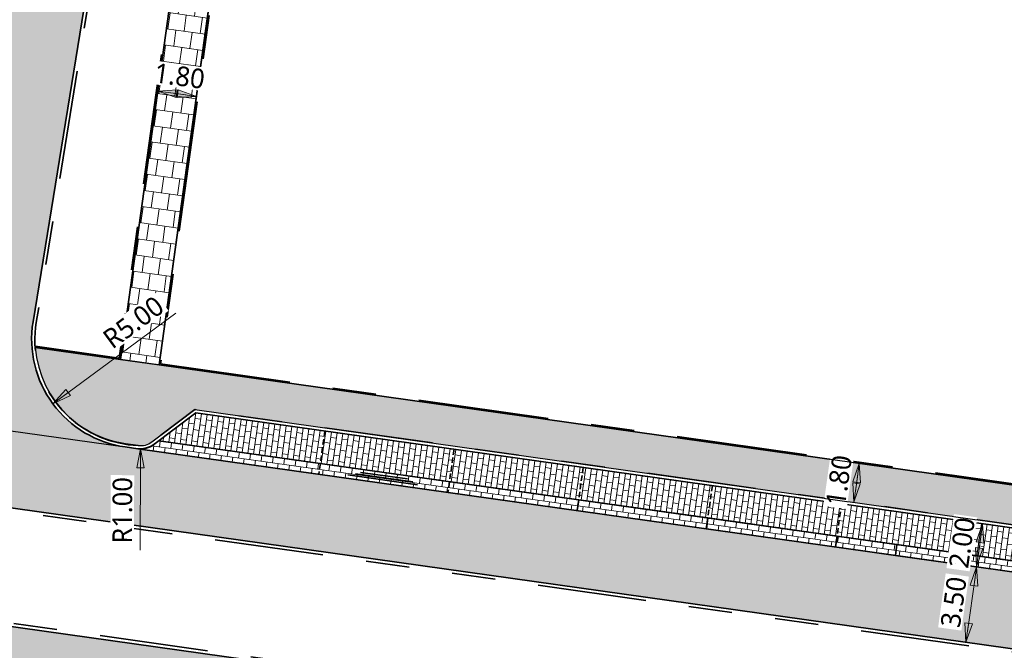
# Model space of a CAD drawing. Header units: metres. Extents: x 253823 to 255319, y 593130 to 593771.
# Tile 23 of 37: x 254003 to 254049, y 593408 to 593437. Entities that reach past the tile are written whole.
import ezdxf

# ---------------------------------------------------------------- set-up
doc = ezdxf.new("R2010")
doc.units = ezdxf.units.M
for name, pattern in [('DASHED2', [0.375, 0.25, -0.125]), ('VH-OPSLUITBAND_60X200', [12, 6, -2, 2, -2]), ('VH-TROTTOIRBAND_130-150', [15, 5, -2, 2, -2, 2, -2])]:
    doc.linetypes.add(name, pattern=pattern)
doc.layers.add('HULPLIJN ARCERING', color=6, linetype='Continuous', plot=False)
for name, color, linetype, lineweight in [('N-WE-VH-GOOT_BSS-G', 170, 'Continuous', 35), ('N-WE-VH-KANTOPSLUITING_OPSLUITBAND_60X200-G', 150, 'VH-OPSLUITBAND_60X200', 35), ('N-WE-VH-KANTOPSLUITING_TROTTOIRBAND_130 150-G', 210, 'VH-TROTTOIRBAND_130-150', 35), ('N-WE-VH-KANTVERHARDING-G', 2, 'Continuous', 35), ('N-WE-VH-VERHARDING_BETONSTRAATSTEEN-HALFSTEENS-HEIDEPAARS-A', 252, 'Continuous', 18), ('N-WE-VH-VERHARDING_BETONSTRAATSTEEN-MOLGOOT-HEIDEPAARS-A', 252, 'Continuous', 18), ('N-WE-VH-VERHARDING_TEGEL-45MM DIK-A', 252, 'Continuous', 18), ('N-WE-VW-SCHEIDINGSLIJN_PARKEERVAK-G', 7, 'DASHED2', 35), ('N01-WE-VH-VERHARDING_BETONSTRAATSTEEN-TILROOD-KEPER-A', 252, 'Continuous', 18), ('X-XX-AL-M', 7, 'Continuous', 18)]:
    doc.layers.add(name, color=color, linetype=linetype, lineweight=lineweight)
doc.styles.add('Roelofs', font='segoeui.ttf', dxfattribs={"height": 1.8})
doc.dimstyles.new('Roelofs Standaard', dxfattribs={"dimtxt": 1.8, "dimasz": 1, "dimexe": 2, "dimexo": 2, "dimgap": 0.7, "dimtad": 1, "dimlfac": -1, "dimzin": 0, "dimdsep": 46, "dimtxsty": 'Roelofs', "dimblk": 'Pijl', "dimcen": 0, "dimdle": 2, "dimclrd": 256, "dimclre": 253, "dimclrt": 256, "dimazin": 0, "dimtfac": 1, "dimtofl": 0, "dimtmove": 0, "dimatfit": 3, "dimldrblk": 'Pijl', "dimfxl": 1, "dimtolj": 1, "dimtzin": 0, "dimlwd": 18, "dimlwe": 18, "dimarcsym": 0})
pattern_1 = [(351.993961, (0, 0), (0.2965018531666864, 0.223381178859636), [0.2625, -0.2625]), (81.99396100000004, (0, 0), (-0.2599415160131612, 0.0365603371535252), [])]
pattern_2 = [(261.9900000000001, (254021.6392978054, 593402.8212154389), (0.223360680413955, -0.2965172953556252), [0.2625, -0.2625]), (351.9900000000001, (254021.6392978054, 593402.8212154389), (0.03657830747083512, 0.2599389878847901), [])]
pattern_3 = [(306.99, (0, 0), (0.3676092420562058, -0.05172953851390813), [0.7875, -0.2625]), (216.9900000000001, (0.4193387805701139, 0.3158797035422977), (0.3676092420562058, -0.05172953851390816), [0.7874999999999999, -0.2625])]

# ---------------------------------------------------------------- blocks, each defined once
blk = doc.blocks.new('Pijl')
h = blk.add_hatch(color=256)
h.paths.add_polyline_path([(2.220446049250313e-16, 0), (-1.75, 0.352142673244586), (-1.749922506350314, 1.310063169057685e-14)])
h.paths.add_polyline_path([(-1.749922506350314, 1.310063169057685e-14), (-1.749845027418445, -0.3520757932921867), (0, 0)])
for p, q in [((-1.901878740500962, 1.4210854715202e-14), (0, 0)), ((0, 0), (-1.75, 0.352142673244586)), ((-1.75, 0.352142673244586), (-1.749845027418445, -0.3520757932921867)), ((0, 0), (-1.749845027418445, -0.3520757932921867))]:
    blk.add_line(p, q)
blk = doc.blocks.new('*D175')
at = {"layer": 'X-XX-AL-M', "lineweight": 18, "transparency": 16777216}
blk.add_line((254041.8159397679, 593416.4926728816), (254041.7047187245, 593415.7004418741), dxfattribs=at)
at = {"layer": 'X-XX-AL-M', "lineweight": 18, "transparency": 16777216, "xscale": 0.5, "yscale": 0.5, "zscale": 0.5}
for p, rotation in [((254041.8854529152, 593416.9878172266), 82.00849396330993), ((254041.6352055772, 593415.2052975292), 262.00849396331)]:
    blk.add_blockref('Pijl', p, dxfattribs=dict(at, rotation=rotation))
at = {"layer": 'X-XX-AL-M', "transparency": 16777216, "insert": (254040.9503849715, 593416.210265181), "char_height": 0.9, "attachment_point": 5, "rotation": 82.00849396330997, "style": 'Roelofs', "bg_fill": 3, "box_fill_scale": 1.1, "bg_fill_color": 256, "bg_fill_true_color": 13158600, "bg_fill_transparency": 0}
blk.add_mtext('\\A1;1.80', dxfattribs=at)
at = {"layer": 'Defpoints', "color": 0, "transparency": 16777216}
for p in [(254041.8854529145, 593416.9878172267), (254041.6352055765, 593415.2052975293), (254041.6352055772, 593415.2052975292)]:
    blk.add_point(p, dxfattribs=at)
blk = doc.blocks.new('*D176')
at = {"layer": 'Defpoints', "color": 0, "transparency": 16777216}
for p in [(254044.5851133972, 593414.6389323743), (254044.3070607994, 593412.6583549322)]:
    blk.add_point(p, dxfattribs=at)
at = {"layer": 'X-XX-AL-M', "color": 253, "lineweight": 18, "transparency": 16777216}
for p, q in [((254045.5754020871, 593414.4999060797), (254048.5462650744, 593414.0828276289)), ((254045.2973494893, 593412.5193286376), (254048.2682124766, 593412.1022501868))]:
    blk.add_line(p, q, dxfattribs=at)
at = {"layer": 'X-XX-AL-M', "lineweight": 18, "transparency": 16777216}
blk.add_line((254047.4864632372, 593413.7267095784), (254047.3474369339, 593412.7364208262), dxfattribs=at)
at = {"layer": 'X-XX-AL-M', "lineweight": 18, "transparency": 16777216, "xscale": 0.5, "yscale": 0.5, "zscale": 0.5}
for p, rotation in [((254047.5559763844, 593414.2218539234), 82.00849396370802), ((254047.2779237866, 593412.2412764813), 262.008493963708)]:
    blk.add_blockref('Pijl', p, dxfattribs=dict(at, rotation=rotation))
at = {"layer": 'X-XX-AL-M', "transparency": 16777216, "insert": (254046.6094918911, 593413.3449239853), "char_height": 0.9, "attachment_point": 5, "rotation": 82.00849396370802, "style": 'Roelofs', "bg_fill": 3, "box_fill_scale": 1.1, "bg_fill_color": 256, "bg_fill_true_color": 13158600, "bg_fill_transparency": 0}
blk.add_mtext('\\A1;2.00', dxfattribs=at)
at = {"layer": 'Defpoints', "color": 0, "transparency": 16777216}
blk.add_point((254047.2779237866, 593412.2412764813), dxfattribs=at)
blk = doc.blocks.new('*D177')
at = {"layer": 'Defpoints', "color": 0, "transparency": 16777216}
for p in [(254047.2778225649, 593412.2405330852), (254046.7911937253, 593408.7745277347), (254046.7912057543, 593408.7745260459)]:
    blk.add_point(p, dxfattribs=at)
at = {"layer": 'X-XX-AL-M', "color": 253, "lineweight": 18, "transparency": 16777216}
for p, q in [((254046.2875348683, 593412.3795664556), (254046.2875228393, 593412.3795681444)), ((254045.8009180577, 593408.9135594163), (254045.8009060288, 593408.9135611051))]:
    blk.add_line(p, q, dxfattribs=at)
at = {"layer": 'X-XX-AL-M', "lineweight": 18, "transparency": 16777216}
blk.add_line((254047.2082938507, 593411.7453909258), (254046.8607104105, 593409.269671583), dxfattribs=at)
at = {"layer": 'X-XX-AL-M', "lineweight": 18, "transparency": 16777216, "xscale": 0.5, "yscale": 0.5, "zscale": 0.5}
for p, rotation in [((254047.2778105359, 593412.240534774), 82.00808457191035), ((254046.7911937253, 593408.7745277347), 262.0080845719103)]:
    blk.add_blockref('Pijl', p, dxfattribs=dict(at, rotation=rotation))
at = {"layer": 'X-XX-AL-M', "transparency": 16777216, "insert": (254046.2270447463, 593410.6208958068), "char_height": 0.9, "attachment_point": 5, "rotation": 82.00808457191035, "style": 'Roelofs', "bg_fill": 3, "box_fill_scale": 1.1, "bg_fill_color": 256, "bg_fill_true_color": 13158600, "bg_fill_transparency": 0}
blk.add_mtext('\\A1;3.50', dxfattribs=at)
blk = doc.blocks.new('*D123')
at = {"layer": 'X-XX-AL-M', "lineweight": 18, "transparency": 16777216}
blk.add_line((254010.1072647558, 593434.0445621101), (254010.8996587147, 593433.934508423), dxfattribs=at)
at = {"layer": 'X-XX-AL-M', "lineweight": 18, "transparency": 16777216, "xscale": 0.5, "yscale": 0.5, "zscale": 0.5}
for p, rotation in [((254009.6120185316, 593434.1133456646), 172.092910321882), ((254011.394904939, 593433.8657248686), 352.092910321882)]:
    blk.add_blockref('Pijl', p, dxfattribs=dict(at, rotation=rotation))
at = {"layer": 'X-XX-AL-M', "transparency": 16777216, "insert": (254010.6159760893, 593434.7996461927), "char_height": 0.9, "attachment_point": 5, "rotation": 352.09291032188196, "style": 'Roelofs', "bg_fill": 3, "box_fill_scale": 1.1, "bg_fill_color": 256, "bg_fill_true_color": 13158600, "bg_fill_transparency": 0}
blk.add_mtext('\\A1;1.80', dxfattribs=at)
at = {"layer": 'Defpoints', "color": 0, "transparency": 16777216}
for p in [(254009.6120185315, 593434.1133456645), (254011.3949049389, 593433.8657248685), (254011.394904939, 593433.8657248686)]:
    blk.add_point(p, dxfattribs=at)
blk = doc.blocks.new('*D30')
at = {"layer": 'Defpoints', "color": 0, "transparency": 16777216}
blk.add_point((254004.7876240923, 593419.733369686), dxfattribs=at)
at = {"layer": 'X-XX-AL-M', "lineweight": 18, "transparency": 16777216}
blk.add_line((254010.4494036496, 593423.9058482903), (254005.1901302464, 593420.0299987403), dxfattribs=at)
at = {"layer": 'X-XX-AL-M', "lineweight": 18, "transparency": 16777216, "xscale": 0.5, "yscale": 0.5, "zscale": 0.5, "rotation": 216.3885559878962}
blk.add_blockref('Pijl', (254004.7876240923, 593419.733369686), dxfattribs=at)
at = {"layer": 'X-XX-AL-M', "transparency": 16777216, "insert": (254008.4943380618, 593423.4779269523), "char_height": 0.9, "attachment_point": 5, "rotation": 36.38855598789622, "style": 'Roelofs', "bg_fill": 3, "box_fill_scale": 1.1, "bg_fill_color": 256, "bg_fill_true_color": 13158600, "bg_fill_transparency": 0}
blk.add_mtext('\\A1;R5.00', dxfattribs=at)
at = {"layer": 'Defpoints', "color": 0, "transparency": 16777216}
blk.add_point((254008.8126856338, 593422.69966023), dxfattribs=at)
blk = doc.blocks.new('*D22')
at = {"layer": 'Defpoints', "color": 0, "transparency": 16777216}
for p in [(254008.8299727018, 593418.6578607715), (254008.8246290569, 593417.6578750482)]:
    blk.add_point(p, dxfattribs=at)
at = {"layer": 'X-XX-AL-M', "lineweight": 18, "transparency": 16777216}
blk.add_line((254008.7997520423, 593413.0025021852), (254008.8219572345, 593417.1578821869), dxfattribs=at)
at = {"layer": 'X-XX-AL-M', "transparency": 16777216, "insert": (254007.9916433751, 593414.8345662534), "char_height": 0.9, "attachment_point": 5, "rotation": 89.69383024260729, "style": 'Roelofs', "bg_fill": 3, "box_fill_scale": 1.1, "bg_fill_color": 256, "bg_fill_true_color": 13158600, "bg_fill_transparency": 0}
blk.add_mtext('\\A1;R1.00', dxfattribs=at)
at = {"layer": 'X-XX-AL-M', "lineweight": 18, "transparency": 16777216, "xscale": 0.5, "yscale": 0.5, "zscale": 0.5, "rotation": 89.69383024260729}
blk.add_blockref('Pijl', (254008.8246290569, 593417.6578750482), dxfattribs=at)
blk = doc.blocks.new('SVH-GOOT_SYMBOOL-SO')
at = {"color": 7, "linetype": 'Continuous'}
for p, q in [((0.1999999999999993, 3.125), (0.1999999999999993, -3.359)), ((-0.2059999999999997, 2.137), (-0.2059999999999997, -2.217)), ((0, 2.669), (0, -2.669))]:
    blk.add_line(p, q, dxfattribs=at)

msp = doc.modelspace()

# ---------------------------------------------------------------- hatches: boundary and pattern name
at = {"layer": 'N-WE-VH-VERHARDING_BETONSTRAATSTEEN-HALFSTEENS-HEIDEPAARS-A'}
h = msp.add_hatch(dxfattribs=at)
h.set_pattern_fill('AVH-BSS_KEIFORMAAT_HALFST-SO', color=149, scale=5, angle=351.993961, pattern_type=2)
h.set_pattern_definition(pattern_1)
h.paths.add_polyline_path([(254009.6656392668, 593418.0354076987), (254028.9755901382, 593415.319565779), (254029.1845010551, 593416.8049466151), (254011.3599310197, 593419.3118776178)])
h = msp.add_hatch(dxfattribs=at)
h.set_pattern_fill('AVH-BSS_KEIFORMAAT_HALFST-SO', color=149, scale=5, angle=351.993961, pattern_type=2)
h.set_pattern_definition(pattern_1)
h.paths.add_polyline_path([(254028.9755901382, 593415.319565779), (254034.9171134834, 593414.4839221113), (254035.1260244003, 593415.9693029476), (254029.1845010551, 593416.8049466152)])
h = msp.add_hatch(dxfattribs=at)
h.set_pattern_fill('AVH-BSS_KEIFORMAAT_HALFST-SO', color=149, scale=5, angle=351.993961, pattern_type=2)
h.set_pattern_definition(pattern_1)
h.paths.add_polyline_path([(254034.9171134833, 593414.4839221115), (254040.8586368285, 593413.6482784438), (254041.0675477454, 593415.1336592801), (254035.1260244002, 593415.9693029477)])
h = msp.add_hatch(dxfattribs=at)
h.set_pattern_fill('AVH-BSS_KEIFORMAAT_HALFST-SO', color=149, scale=5, angle=351.993961, pattern_type=2)
h.set_pattern_definition(pattern_1)
h.paths.add_polyline_path([(254040.8586368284, 593413.6482784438), (254064.624730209, 593410.3057037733), (254064.8336411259, 593411.7910846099), (254041.0675477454, 593415.1336592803)])
at = {"layer": 'N-WE-VH-VERHARDING_BETONSTRAATSTEEN-MOLGOOT-HEIDEPAARS-A'}
h = msp.add_hatch(dxfattribs=at)
h.set_pattern_fill('AVH-BSS_KEIFORMAAT_HALFST-SO', color=149, scale=5, angle=261.9900000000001, pattern_type=2)
h.set_pattern_definition(pattern_2)
edge = h.paths.add_edge_path()
edge.add_line((254028.9755901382, 593415.319565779), (254009.6656392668, 593418.0354076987))
edge.add_arc((254008.7341835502, 593419.0283786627), 1.361470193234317, 268.17115432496, 313.1691355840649, ccw=False)
edge.add_line((254008.6907336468, 593417.6676019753), (254023.43569312, 593415.5938018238))
edge.add_line((254023.43569312, 593415.5938018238), (254028.9059531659, 593414.8244388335))
edge.add_line((254028.9059531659, 593414.8244388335), (254028.9755901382, 593415.319565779))
h = msp.add_hatch(dxfattribs=at)
h.set_pattern_fill('AVH-BSS_KEIFORMAAT_HALFST-SO', color=149, scale=5, angle=261.9900000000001, pattern_type=2)
h.set_pattern_definition(pattern_2)
h.paths.add_polyline_path([(254028.9755901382, 593415.319565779), (254028.9059531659, 593414.8244388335), (254034.847476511, 593413.9887951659), (254034.9171134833, 593414.4839221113)])
h = msp.add_hatch(dxfattribs=at)
h.set_pattern_fill('AVH-BSS_KEIFORMAAT_HALFST-SO', color=149, scale=5, angle=261.9900000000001, pattern_type=2)
h.set_pattern_definition(pattern_2)
h.paths.add_polyline_path([(254034.9171134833, 593414.4839221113), (254034.847476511, 593413.9887951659), (254040.7889998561, 593413.1531514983), (254040.8586368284, 593413.6482784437)])
h = msp.add_hatch(dxfattribs=at)
h.set_pattern_fill('AVH-BSS_KEIFORMAAT_HALFST-SO', color=149, scale=5, angle=261.9900000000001, pattern_type=2)
h.set_pattern_definition(pattern_2)
h.paths.add_polyline_path([(254040.8586368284, 593413.6482784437), (254040.7889998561, 593413.1531514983), (254043.546147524, 593412.7653733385), (254043.6157844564, 593413.2605002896)])
h = msp.add_hatch(dxfattribs=at)
h.set_pattern_fill('AVH-BSS_KEIFORMAAT_HALFST-SO', color=149, scale=5, angle=261.9900000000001, pattern_type=2)
h.set_pattern_definition(pattern_2)
edge = h.paths.add_edge_path()
edge.add_line((254043.6157844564, 593413.2605002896), (254043.5461471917, 593412.7653709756))
edge.add_line((254043.5461471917, 593412.7653709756), (254064.5550932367, 593409.810576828))
edge.add_line((254064.5550932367, 593409.810576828), (254072.8873009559, 593408.6386961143))
edge.add_arc((254073.0265749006, 593409.6289500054), 1.000000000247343, 216.9941652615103, 261.9941652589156, ccw=False)
edge.add_line((254072.2278781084, 593409.0272163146), (254072.0516343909, 593409.2611491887))
edge.add_line((254072.0516343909, 593409.2611491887), (254043.6157844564, 593413.2605002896))
at = {"layer": 'N-WE-VH-VERHARDING_TEGEL-45MM DIK-A'}
h = msp.add_hatch(dxfattribs=at)
h.set_pattern_fill('AVH-TEGEL_300X300_HALFST-SO', color=149, scale=5, angle=262.033667, pattern_type=2)
h.set_pattern_definition([(262.033667, (254036.1497056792, 593444.6768087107), (0.267437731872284, -0.7947339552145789), [0.7499999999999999, -0.7499999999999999]), (352.033667, (254036.1497056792, 593444.6768087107), (0.1039433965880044, 0.7427622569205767), [])])
h.paths.add_polyline_path([(254013.2189820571, 593446.9992029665), (254015.2189800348, 593461.3993231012), (254012.0734801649, 593461.8361939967), (254013.4719942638, 593470.4546231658), (254031.5076030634, 593467.930689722), (254031.7570628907, 593469.713225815), (254011.9773227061, 593472.4813327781), (254011.9575429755, 593472.3594389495), (254012.5497963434, 593472.2633351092), (254012.5257703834, 593472.1152717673), (254012.4921338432, 593471.9079818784), (254012.4584974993, 593471.7006931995), (254012.4248611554, 593471.4934045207), (254012.3912248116, 593471.2861158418), (254012.3575868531, 593471.078827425), (254012.3239505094, 593470.8715387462), (254012.2999247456, 593470.7234766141), (254011.7076713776, 593470.8195804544), (254010.0017371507, 593460.3066555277), (254013.1884728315, 593459.8640574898), (254011.4567304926, 593447.3953960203), (254008.0018077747, 593447.8752421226), (254007.9819238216, 593447.7527044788), (254008.5573037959, 593447.6593386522), (254008.3096119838, 593446.1191264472), (254007.7374767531, 593446.2119657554), (254007.7188639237, 593446.0972615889), (254008.4861354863, 593445.9906970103), (254011.2091096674, 593445.6125094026), (254007.8974108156, 593421.7680546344), (254009.6798704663, 593421.5173611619), (254013.0126309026, 593445.5134607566)])
h = msp.add_hatch(dxfattribs=at)
h.set_pattern_fill('AVH-TEGEL_300X300_HALFST-SO', color=149, scale=5, angle=262.02, pattern_type=2)
h.set_pattern_definition([(262.02, (254112.5621670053, 593499.5524740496), (0.267248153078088, -0.7947977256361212), [0.75, -0.75]), (352.02, (254112.5621670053, 593499.5524740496), (0.1041205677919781, 0.7427374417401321), [])])
h.paths.add_polyline_path([(254070.8575820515, 593411.0953256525), (254072.3476826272, 593409.1174763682, 0.2154369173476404), (254072.9693841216, 593408.7790247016, 0.4198554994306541), (254078.4055310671, 593413.0682737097), (254077.8090164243, 593413.1328514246), (254077.9769000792, 593414.6837914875), (254078.5734155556, 593414.6192214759), (254078.6037617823, 593414.8996078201), (254070.3704653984, 593416.0431105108), (254073.3005924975, 593437.140211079), (254071.5177044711, 593437.3878321), (254068.1709400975, 593413.2909032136), (254003.9776193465, 593422.3193524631, 0.380145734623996), (254008.7116195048, 593417.8161407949, 0.1989032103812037), (254009.3414463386, 593417.9789684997), (254011.3192956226, 593419.469069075)])
at = {"layer": 'N01-WE-VH-VERHARDING_BETONSTRAATSTEEN-TILROOD-KEPER-A'}
h = msp.add_hatch(dxfattribs=at)
h.set_pattern_fill('AVH-BSS_KEIFORMAAT_KEPER-SO', color=251, scale=5, angle=306.99, pattern_type=2)
h.set_pattern_definition(pattern_3)
edge = h.paths.add_edge_path()
edge.add_line((254017.7075264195, 593508.7305469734), (254012.7365829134, 593509.3126488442))
edge.add_line((254012.7365829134, 593509.3126488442), (253999.217989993, 593426.0034530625))
edge.add_line((253999.217989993, 593426.0034530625), (254000.6312909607, 593425.7741165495))
edge.add_line((254000.6312909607, 593425.7741165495), (253999.6695989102, 593418.9363705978))
edge.add_line((253999.6695989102, 593418.9363705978), (254008.1163159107, 593417.7483907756))
edge.add_arc((254008.8126856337, 593422.6996602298), 4.999999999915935, 170.7829467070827, 261.99416526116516, ccw=False)
edge.add_line((254003.8772424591, 593423.5005351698), (254006.8069952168, 593441.5553244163))
edge.add_line((254006.8069952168, 593441.5553244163), (254017.7075264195, 593508.7305469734))
h = msp.add_hatch(dxfattribs=at)
h.set_pattern_fill('AVH-BSS_KEIFORMAAT_KEPER-SO', color=251, scale=5, angle=306.99, pattern_type=2)
h.set_pattern_definition(pattern_3)
edge = h.paths.add_edge_path()
edge.add_line((254099.0475769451, 593401.6881132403), (254098.074888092, 593396.190370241))
edge.add_line((254098.074888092, 593396.190370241), (254094.6088551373, 593396.676801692))
edge.add_line((254094.6088551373, 593396.676801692), (254092.6276204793, 593396.954852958))
edge.add_arc((254091.7786653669, 593388.9649305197), 8.034897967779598, 83.93489422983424, 121.5715998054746)
edge.add_arc((254084.1742997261, 593401.5512122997), 6.670736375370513, 283.0432420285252, 300.6190010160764, ccw=False)
edge.add_arc((254083.1714708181, 593406.8107104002), 12.02269919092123, 262.539984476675, 282.0422123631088, ccw=False)
edge.add_line((254081.610512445, 593394.8897748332), (254081.0104600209, 593394.9741698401))
edge.add_line((254081.0104600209, 593394.9741698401), (254073.9140979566, 593395.9722451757))
edge.add_line((254073.9140979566, 593395.9722451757), (254062.756548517, 593397.5415363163))
edge.add_line((254062.756548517, 593397.5415363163), (253997.9428573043, 593406.6590304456))
edge.add_line((253997.9428573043, 593406.6590304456), (253998.4300623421, 593410.1231167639))
edge.add_line((253998.4300623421, 593410.1231167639), (254074.981100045, 593399.3566203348))
edge.add_arc((254075.2596479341, 593401.3371281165), 1.999999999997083, 261.9941652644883, 351.994165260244)
edge.add_line((254077.2401557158, 593401.0585802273), (254077.4351392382, 593402.4449356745))
edge.add_arc((254075.4546314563, 593402.7234835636), 2.000000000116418, 351.9941652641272, 441.9941652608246)
edge.add_line((254075.7331793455, 593404.7039913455), (253999.1821412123, 593415.470487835))
edge.add_line((253999.1821412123, 593415.470487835), (253999.6695989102, 593418.9363705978))
edge.add_line((253999.6695989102, 593418.9363705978), (254072.8873009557, 593408.6386961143))
edge.add_arc((254073.5836706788, 593413.5899655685), 4.999999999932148, 261.9941652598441, 352.76407744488)
edge.add_line((254078.5438503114, 593412.9601894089), (254081.9113850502, 593412.4598491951))
edge.add_line((254081.9113850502, 593412.4598491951), (254081.7888564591, 593411.3273497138))
edge.add_arc((254085.7656485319, 593410.8970883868), 3.999999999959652, 173.8250134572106, 261.9941652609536)
edge.add_line((254085.2085527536, 593406.9360728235), (254085.6298429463, 593406.876820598))
edge.add_arc((254086.1869387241, 593410.8378361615), 3.999999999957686, 261.9941652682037, 350.5490516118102)
edge.add_line((254090.1326448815, 593410.1810234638), (254090.3059394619, 593411.2220652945))
edge.add_line((254090.3059394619, 593411.2220652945), (254093.7731639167, 593410.735844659))
edge.add_line((254093.7731639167, 593410.735844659), (254093.2640150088, 593407.6772143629))
edge.add_arc((254098.1961477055, 593406.856198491), 4.999999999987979, 170.5490516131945, 262.027522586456)
edge.add_line((254097.5026607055, 593401.9045244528), (254099.0475769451, 593401.6881132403))

# ---------------------------------------------------------------- linework, layer by layer
at = {"layer": 'HULPLIJN ARCERING', "flags": 128}
for points in [[(254017.7075264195, 593508.7305469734), (254012.7365829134, 593509.3126488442), (253999.217989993, 593426.0034530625), (254000.6312909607, 593425.7741165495), (253999.6695989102, 593418.9363705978), (254008.1163159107, 593417.7483907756, -0.4204188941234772), (254003.8772424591, 593423.5005351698), (254006.8069952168, 593441.5553244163)], [(254028.9755901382, 593415.319565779), (254009.6656392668, 593418.0354076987, -0.1989032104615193), (254008.6907336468, 593417.6676019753), (254023.43569312, 593415.5938018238), (254028.9059531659, 593414.8244388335)], [(254043.6157844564, 593413.2605002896), (254043.5461471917, 593412.7653709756), (254064.5550932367, 593409.810576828), (254072.8873009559, 593408.6386961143, -0.1989123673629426), (254072.2278781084, 593409.0272163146), (254072.0516343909, 593409.2611491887)]]:
    msp.add_lwpolyline(points, format="xyb", close=True, dxfattribs=at)
msp.add_lwpolyline([(254011.2091096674, 593445.6125094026), (254007.8974108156, 593421.7680546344), (254009.6798704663, 593421.5173611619), (254013.0126309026, 593445.5134607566)], dxfattribs=at)
at = {"layer": 'HULPLIJN ARCERING'}
msp.add_lwpolyline([(254071.517704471, 593437.3878320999), (254068.1709400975, 593413.2909032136), (254003.9776193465, 593422.3193524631, 0.3801457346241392), (254008.7116195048, 593417.8161407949, 0.1989032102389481), (254009.3414463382, 593417.9789684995), (254011.3192956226, 593419.469069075), (254070.8575820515, 593411.0953256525), (254072.3476826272, 593409.1174763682, 0.215436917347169), (254072.9693841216, 593408.7790247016, 0.4198554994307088), (254078.4055310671, 593413.0682737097), (254077.8090164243, 593413.1328514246), (254077.9769000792, 593414.6837914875), (254078.5734155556, 593414.6192214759), (254078.6037617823, 593414.8996078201), (254070.3704653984, 593416.0431105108), (254073.3005908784, 593437.1402113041)], format="xyb", dxfattribs=at)
at = {"layer": 'HULPLIJN ARCERING', "flags": 128}
for points in [[(254028.9755901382, 593415.319565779), (254028.9059531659, 593414.8244388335), (254034.847476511, 593413.9887951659), (254034.9171134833, 593414.4839221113)], [(254034.9171134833, 593414.4839221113), (254034.847476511, 593413.9887951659), (254040.7889998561, 593413.1531514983), (254040.8586368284, 593413.6482784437)], [(254040.8586368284, 593413.6482784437), (254040.7889998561, 593413.1531514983), (254043.546147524, 593412.7653733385), (254043.6157844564, 593413.2605002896)]]:
    msp.add_lwpolyline(points, close=True, dxfattribs=at)
at = {"layer": 'N-WE-VH-GOOT_BSS-G', "flags": 128}
for points in [[(254072.0516343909, 593409.2611491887), (254009.6656392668, 593418.0354076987)], [(254072.8873009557, 593408.6386961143), (254008.6907336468, 593417.6676019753)]]:
    msp.add_lwpolyline(points, dxfattribs=at)
at = {"layer": 'N-WE-VH-KANTOPSLUITING_OPSLUITBAND_60X200-G', "flags": 128}
for points in [[(254003.9731940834, 593422.3805653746), (254007.8462495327, 593421.8358407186), (254011.1414285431, 593445.5613335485)], [(254013.0720604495, 593445.50520673), (254009.7475398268, 593421.5684343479)], [(254009.7475398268, 593421.5684343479), (254068.1197788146, 593413.3586892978), (254071.4500208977, 593437.3366565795)]]:
    msp.add_lwpolyline(points, dxfattribs=at)
at = {"layer": 'N-WE-VH-KANTOPSLUITING_TROTTOIRBAND_130 150-G', "flags": 128}
for points in [[(254008.7116247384, 593417.8161400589), (254008.1372070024, 593417.8969288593, -0.4204188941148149), (254004.0253057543, 593423.4765089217), (254007.737476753, 593446.2119657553)], [(254078.4055310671, 593413.0682737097, -0.006020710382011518), (254078.3915704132, 593412.9523135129, -0.4165210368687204), (254072.9081920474, 593408.787234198, -0.1989123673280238), (254072.3476826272, 593409.1174763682), (254070.8575820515, 593411.0953256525), (254011.3192956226, 593419.469069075), (254009.3414463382, 593417.9789684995, -0.1989032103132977), (254008.7116195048, 593417.8161407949)]]:
    msp.add_lwpolyline(points, format="xyb", dxfattribs=at)
msp.add_lwpolyline([(253980.1340838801, 593416.1298117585), (253979.9391003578, 593414.7434563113, 0.4142135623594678), (253981.5134132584, 593412.6538298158), (254075.0019911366, 593399.5051584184, 0.4142135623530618), (254077.0916176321, 593401.079471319), (254077.2866011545, 593402.4658267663, 0.4142135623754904), (254075.7122882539, 593404.5554532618), (253982.2237103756, 593417.7041246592, 0.4142135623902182)], format="xyb", close=True, dxfattribs=at)
at = {"layer": 'N-WE-VH-KANTVERHARDING-G'}
for points in [[(254008.6907336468, 593417.6676019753), (254008.1163159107, 593417.7483907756, -0.4204188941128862), (254003.8772424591, 593423.5005351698), (254018.1670094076, 593511.5621403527, -0.399956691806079), (254024.7598257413, 593516.5635327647)], [(254072.8873009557, 593408.6386961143, -0.1989123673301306), (254072.2278781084, 593409.0272163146), (254070.775164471, 593410.9554409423), (254011.3599310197, 593419.3118776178), (254009.4317063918, 593417.8591639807, -0.198903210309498), (254008.6907336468, 593417.6676019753)]]:
    msp.add_lwpolyline(points, format="xyb", dxfattribs=at)
for points in [[(254003.9776193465, 593422.3193524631), (254007.8974108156, 593421.7680546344), (254011.2091096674, 593445.6125094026), (254007.7188639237, 593446.097261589)], [(254013.1301477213, 593446.359589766), (254013.1301477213, 593446.3595897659), (254009.6798704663, 593421.5173611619)], [(254009.6798704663, 593421.5173611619), (254068.1709400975, 593413.2909032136), (254071.5177044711, 593437.3878320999)]]:
    msp.add_lwpolyline(points, dxfattribs=at)
msp.add_lwpolyline([(253979.9855457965, 593416.1507028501), (253979.7905622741, 593414.764347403, 0.4142135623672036), (253981.4925221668, 593412.5052917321), (254074.9811000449, 593399.3566203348, 0.4142135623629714), (254077.2401557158, 593401.0585802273), (254077.4351392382, 593402.4449356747, 0.4142135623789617), (254075.7331793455, 593404.7039913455), (253982.2446014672, 593417.8526627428, 0.4142135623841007)], format="xyb", close=True, dxfattribs=at)
at = {"layer": 'N-WE-VW-SCHEIDINGSLIJN_PARKEERVAK-G'}
for points in [[(254017.3014543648, 593418.4762339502), (254017.0229064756, 593416.4957261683)], [(254023.24297771, 593417.6405902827), (254022.9644298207, 593415.6600825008)], [(254029.1845010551, 593416.8049466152), (254028.9059531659, 593414.8244388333)], [(254035.1260244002, 593415.9693029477), (254034.847476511, 593413.9887951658)], [(254041.0675477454, 593415.1336592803), (254040.7889998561, 593413.1531514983)], [(254047.0090710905, 593414.2980156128), (254046.7305232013, 593412.3175078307)]]:
    msp.add_lwpolyline(points, dxfattribs=at)

# ---------------------------------------------------------------- block references
at = {"layer": 'N-WE-VH-GOOT_BSS-G', "xscale": 0.5, "yscale": 0.5, "zscale": 0.5, "rotation": 261.9900000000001}
msp.add_blockref('SVH-GOOT_SYMBOOL-SO', (254020.0284494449, 593416.325505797), dxfattribs=at)

# ---------------------------------------------------------------- next in the draw order: dimensions: what is measured, and where the dimension line sits
at = {"layer": 'X-XX-AL-M'}
for base, p1, p2, angle, picture, middle in [((254011.394904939, 593433.8657248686), (254009.6120185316, 593434.1133456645), (254011.394904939, 593433.8657248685), 352.0929103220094, '*D123', (254010.5034617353, 593433.9895352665)), ((254041.6352055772, 593415.2052975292), (254041.8854529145, 593416.9878172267), (254041.6352055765, 593415.2052975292), 262.00849396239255, '*D175', (254041.7603292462, 593416.096557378)), ((254047.2779237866, 593412.2412764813), (254044.5851133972, 593414.6389323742), (254044.3070607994, 593412.6583549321), 262.0084939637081, '*D176', (254047.4169500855, 593413.2315652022))]:
    dim = msp.add_linear_dim(base=base, p1=p1, p2=p2, angle=angle, dimstyle='Roelofs Standaard', override={"dimtfill": 1}, dxfattribs=at)
    dim.commit()
    dim.dimension.update_dxf_attribs({"geometry": picture, "text_midpoint": middle, "dimtype": 161})
dim = msp.add_radius_dim(center=(254008.8126856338, 593422.69966023), mpoint=(254004.7876240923, 593419.733369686), dimstyle='Roelofs Standaard', override={"dimtfill": 1}, dxfattribs=at)
dim.commit()
dim.dimension.update_dxf_attribs({"geometry": '*D30', "text_midpoint": (254008.9780668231, 593422.8215387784), "dimtype": 164})
dim = msp.add_radius_dim(center=(254008.8299727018, 593418.6578607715), mpoint=(254008.8246290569, 593417.6578750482), dimstyle='Roelofs Standaard', override={"dimtfill": 1}, dxfattribs=at)
dim.commit()
dim.dimension.update_dxf_attribs({"geometry": '*D22', "text_midpoint": (254007.9916433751, 593414.8345662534)})

# ---------------------------------------------------------------- next in the draw order: dimensions: what is measured, and where the dimension line sits
dim = msp.add_linear_dim(base=(254046.7911937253, 593408.7745277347), p1=(254047.2778225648, 593412.2405330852), p2=(254046.7912057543, 593408.7745260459), angle=262.00808457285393, dimstyle='Roelofs Standaard', override={"dimtfill": 1}, dxfattribs=at)
dim.commit()
dim.dimension.update_dxf_attribs({"geometry": '*D177', "text_midpoint": (254047.0345021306, 593410.5075312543), "dimtype": 161})

# ---------------------------------------------------------------- next in the draw order: hatches: boundary and pattern name
at = {"layer": 'N-WE-VH-VERHARDING_TEGEL-45MM DIK-A'}
h = msp.add_hatch(dxfattribs=at)
h.set_pattern_fill('AVH-TEGEL_300X300_HALFST-SO', color=256, scale=5, angle=226.76, pattern_type=2)
h.set_pattern_definition([(226.76, (254809.8196349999, 593427.3387152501), (-0.2406079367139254, -0.8032638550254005), [0.75, -0.75]), (316.7599999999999, (254809.8196349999, 593427.3387152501), (0.5137918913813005, 0.5463679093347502), [])])
edge = h.paths.add_edge_path()
edge.add_arc((254170.7193443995, 593437.0028612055), 2.99999999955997, 205.731102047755, 246.6597059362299, ccw=False)
edge.add_arc((254141.0434996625, 593422.7313644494), 29.92918850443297, 25.67873054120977, 68.02321069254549)
edge.add_line((254152.2439285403, 593450.4857644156), (254141.8916252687, 593454.6744965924))
edge.add_arc((254151.8932526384, 593480.0965588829), 27.3187445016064, 236.1834962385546, 248.524176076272, ccw=False)
edge.add_arc((254503.3551709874, 594021.3239924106), 672.647475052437, 236.5057343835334, 236.9679318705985, ccw=False)
edge.add_line((254132.1522914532, 593460.3756454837), (254131.8753923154, 593458.4045818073))
edge.add_line((254131.8753923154, 593458.4045818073), (254135.702142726, 593455.8943966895))
edge.add_arc((254153.1439783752, 593482.4842889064), 31.79999998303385, 236.7368331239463, 247.9708391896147)
edge.add_arc((652243.2573632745, 1577333.217957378), 1061369.637125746, 247.9705377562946, 247.971140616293)
edge.add_arc((254141.0160965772, 593422.7005674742), 28.16800612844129, 22.174887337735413, 67.99831084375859, ccw=False)
edge.add_line((254167.100687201, 593433.3321572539), (254168.907492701, 593432.5569885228))
edge.add_arc((254187.3791891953, 593475.6118248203), 46.84999999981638, 246.7793507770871, 253.7743726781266)
edge.add_line((254174.2883341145, 593430.6279164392), (254174.7602214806, 593433.9972983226))
edge.add_line((254174.7602214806, 593433.9972983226), (254172.9742044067, 593434.2225739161))
edge.add_line((254172.9742044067, 593434.2225739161), (254172.8009911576, 593432.9857923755))
edge.add_arc((254187.3791891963, 593475.6118248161), 45.04999999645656, 246.6597059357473, 251.11919777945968, ccw=False)

# ---------------------------------------------------------------- next in the draw order: linework, layer by layer
at = {"layer": 'Defpoints'}
msp.add_lwpolyline([(254070.8575820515, 593411.0953256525), (254072.3476826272, 593409.1174763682, 0.2154369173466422), (254072.9693841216, 593408.7790247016, 0.4198554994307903), (254078.4055310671, 593413.0682737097), (254077.8090164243, 593413.1328514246), (254077.9769000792, 593414.6837914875), (254078.5734155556, 593414.6192214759), (254078.6037617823, 593414.8996078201), (254070.3704653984, 593416.0431105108), (254073.3005924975, 593437.140211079), (254071.5177044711, 593437.3878321), (254068.1709400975, 593413.2909032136), (254003.9776193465, 593422.3193524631, 0.3801457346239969), (254008.7116195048, 593417.8161407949, 0.1989032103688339), (254009.3414463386, 593417.9789684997), (254011.3192956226, 593419.469069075), (254070.8575820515, 593411.0953256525)], format="xyb", close=True, dxfattribs=at)

doc.saveas('drawing.dxf')
